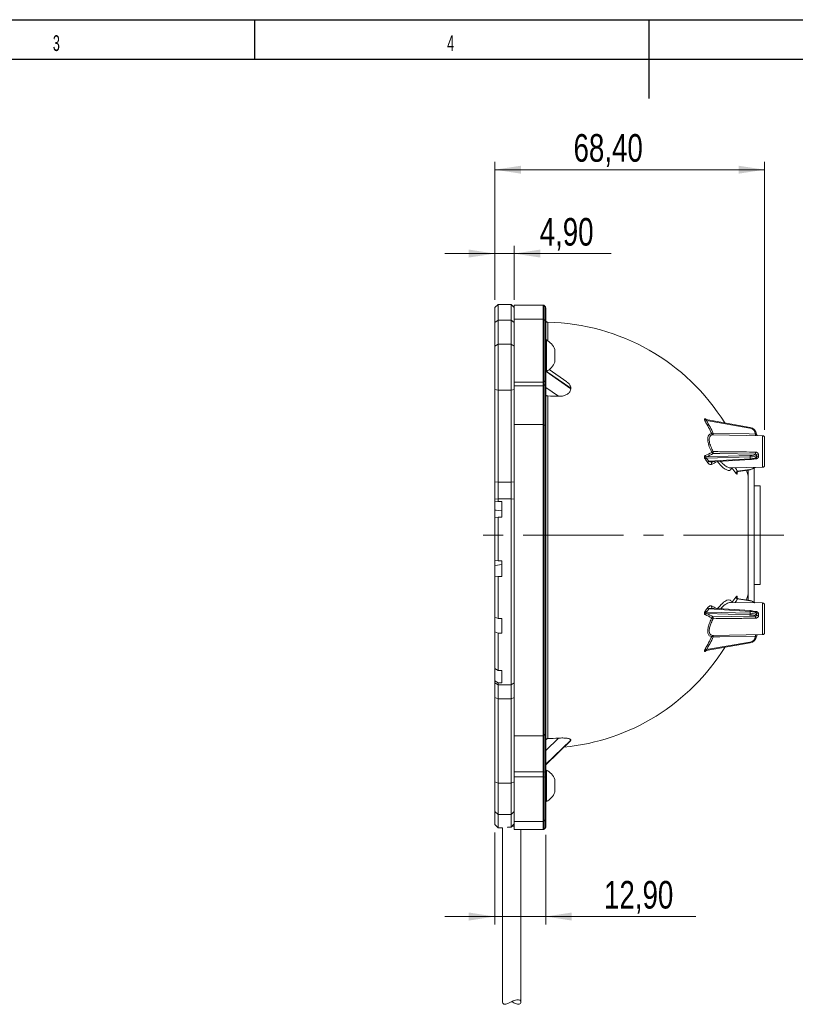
# Model space of a CAD drawing. Header units: millimetres. Extents: x 15 to 415, y 5 to 292.
# Tile 15 of 25: x 130 to 229, y 167 to 292. Entities that reach past the tile are written whole.
import ezdxf

# ---------------------------------------------------------------- set-up
doc = ezdxf.new("R2010")
doc.units = ezdxf.units.MM
doc.linetypes.add('CENTERX2', pattern=[20.32, 12.7, -2.54, 2.54, -2.54])
doc.layers.add('SLD-0', color=179, linetype='Continuous')
doc.styles.add('SLDTEXTSTYLE1', font='TXT', dxfattribs={"width": 0.75})
doc.styles.add('SLDTEXTSTYLE2', font='TXT', dxfattribs={"width": 0.589474})
doc.dimstyles.new('SLDDIMSTYLE4', dxfattribs={"dimtxt": 3.5, "dimasz": 3.302, "dimexe": 0, "dimexo": 0.0625, "dimgap": 0.875, "dimtad": 1, "dimlfac": 2, "dimrnd": 1e-09, "dimzin": 12, "dimdsep": 46, "dimtxsty": 'SLDTEXTSTYLE1', "dimsah": 1, "dimcen": 0.09, "dimadec": 0, "dimazin": 3, "dimtfac": 1, "dimtofl": 0, "dimtmove": 0, "dimatfit": 3, "dimfxl": 1, "dimfrac": 2, "dimtolj": 1, "dimtzin": 12, "dimarcsym": 0})
doc.dimstyles.new('SLDDIMSTYLE5', dxfattribs={"dimtxt": 3.5, "dimasz": 3.302, "dimexe": 0, "dimexo": 0.0625, "dimgap": 0.875, "dimtad": 1, "dimlfac": 2, "dimrnd": 1e-09, "dimzin": 12, "dimdsep": 46, "dimtxsty": 'SLDTEXTSTYLE1', "dimsah": 1, "dimcen": 0.09, "dimadec": 0, "dimazin": 3, "dimtfac": 1, "dimtmove": 0, "dimatfit": 0, "dimfxl": 1, "dimfrac": 2, "dimtolj": 1, "dimtzin": 12, "dimarcsym": 0})

# ---------------------------------------------------------------- blocks, each defined once
blk = doc.blocks.new('_D_3')
at = {"color": 7, "linetype": 'Continuous', "lineweight": 0}
for p, q in [((190.5, 256.71), (190.5, 274.2)), ((224.7, 240.23), (224.7, 274.2)), ((224.7, 273.2), (190.5, 273.2))]:
    blk.add_line(p, q, dxfattribs=at)
for points in [[(190.5, 273.2), (193.81, 272.69), (193.81, 273.7)], [(224.7, 273.2), (221.4, 273.7), (221.4, 272.69)]]:
    blk.add_solid(points, dxfattribs=at)
at = {"color": 7, "linetype": 'Continuous', "lineweight": 0, "insert": (200.48, 277.71), "char_height": 3.5, "attachment_point": 1, "style": 'SLDTEXTSTYLE1'}
blk.add_mtext('68,40', dxfattribs=at)
blk = doc.blocks.new('_D_4')
at = {"color": 7, "linetype": 'Continuous', "lineweight": 0}
for p, q in [((190.5, 256.71), (190.5, 263.56)), ((192.95, 256.71), (192.95, 263.56)), ((190.5, 262.56), (184.15, 262.56)), ((190.5, 262.56), (192.95, 262.56)), ((192.95, 262.56), (205.24, 262.56))]:
    blk.add_line(p, q, dxfattribs=at)
for points in [[(190.5, 262.56), (187.2, 263.07), (187.2, 262.06)], [(192.95, 262.56), (196.26, 262.06), (196.26, 263.07)]]:
    blk.add_solid(points, dxfattribs=at)
at = {"color": 7, "linetype": 'Continuous', "lineweight": 0, "insert": (196.19, 267.07), "char_height": 3.5, "attachment_point": 1, "style": 'SLDTEXTSTYLE1'}
blk.add_mtext('4,90', dxfattribs=at)
blk = doc.blocks.new('_D_5')
at = {"color": 7, "linetype": 'Continuous', "lineweight": 0}
for p, q in [((190.5, 189.16), (190.5, 177.51)), ((196.95, 188.86), (196.95, 177.51)), ((190.5, 178.51), (184.15, 178.51)), ((196.95, 178.51), (190.5, 178.51)), ((196.95, 178.51), (215.99, 178.51))]:
    blk.add_line(p, q, dxfattribs=at)
for points in [[(190.5, 178.51), (187.2, 179.02), (187.2, 178)], [(196.95, 178.51), (200.26, 178), (200.26, 179.02)]]:
    blk.add_solid(points, dxfattribs=at)
at = {"color": 7, "linetype": 'Continuous', "lineweight": 0, "insert": (204.35, 183.02), "char_height": 3.5, "attachment_point": 1, "style": 'SLDTEXTSTYLE1'}
blk.add_mtext('12,90', dxfattribs=at)

msp = doc.modelspace()

# ---------------------------------------------------------------- linework, layer by layer
at = {"color": 7, "linetype": 'Continuous', "lineweight": 15}
for p, q in [((190.90405, 256.107365), (190.50405, 255.707367)), ((192.55405, 256.107365), (190.90405, 256.107365)), ((190.90405, 256.107365), (190.90405, 254.116483)), ((192.95405, 255.707367), (192.55405, 256.107365)), ((192.55405, 254.116483), (192.55405, 256.107365)), ((196.641918, 256.014717), (192.95405, 256.014717)), ((192.95405, 256.014717), (192.95405, 255.707366)), ((196.910117, 255.808654), (196.747984, 255.970786)), ((190.50405, 253.822663), (190.50405, 255.707367)), ((192.95405, 255.707367), (192.95405, 254.168622)), ((196.95405, 255.702587), (196.95405, 253.952647)), ((190.90405, 254.116483), (190.50405, 253.822663)), ((190.50405, 250.811726), (190.50405, 253.822663)), ((190.90405, 254.116483), (190.90405, 251.07273)), ((192.55405, 254.116483), (190.90405, 254.116483)), ((192.55405, 251.07273), (192.55405, 254.116483)), ((192.55405, 254.116483), (192.95405, 253.822663)), ((196.641918, 254.26478), (192.95405, 254.26478)), ((192.95405, 254.168622), (192.95405, 250.376919)), ((196.910117, 254.058715), (196.747984, 254.220847)), ((196.95405, 253.952649), (196.95405, 246.49438)), ((190.50405, 250.811726), (190.90405, 251.07273)), ((190.90405, 251.07273), (190.90405, 245.264906)), ((190.90405, 251.07273), (192.55405, 251.07273)), ((192.55405, 245.264906), (192.55405, 251.07273)), ((192.55405, 251.07273), (192.95405, 250.811726)), ((197.032575, 251.614779), (196.95405, 251.614779)), ((197.032575, 251.614779), (197.032575, 250.645059)), ((190.50405, 245.313654), (190.50405, 250.811726)), ((192.95405, 250.376917), (192.95405, 245.313654)), ((197.032575, 250.645059), (197.032575, 247.614781)), ((198.10405, 250.414993), (198.10405, 250.027001)), ((198.10405, 250.027001), (198.10405, 248.814567)), ((196.95405, 247.614781), (197.032575, 247.614781)), ((199.649541, 246.280966), (197.394216, 247.847646)), ((196.641918, 246.269851), (192.95405, 246.269851)), ((196.641918, 245.80306), (196.641918, 246.269851)), ((196.747984, 246.301455), (196.910117, 246.418083)), ((196.747984, 246.301455), (196.747984, 245.834664)), ((196.747984, 245.834664), (196.910117, 245.951292)), ((196.910117, 245.951292), (196.910117, 246.418083)), ((196.910117, 240.783093), (196.910117, 245.951292)), ((196.95405, 246.49438), (196.95405, 246.02759)), ((196.95405, 246.02759), (196.95405, 240.732089)), ((190.50405, 245.313654), (190.90405, 245.264906)), ((190.50405, 233.629648), (190.50405, 245.313654)), ((190.90405, 245.264906), (190.90405, 233.5809)), ((192.55405, 245.264906), (190.90405, 245.264906)), ((192.55405, 245.264906), (192.95405, 245.313654)), ((192.55405, 233.5809), (192.55405, 245.264906)), ((192.95405, 245.80306), (196.641918, 245.80306)), ((192.95405, 245.313654), (192.95405, 234.455717)), ((196.641918, 240.882185), (196.641918, 245.80306)), ((196.747984, 245.834664), (196.747984, 240.861058)), ((198.567363, 244.467734), (196.95405, 245.588434)), ((197.199463, 244.509356), (197.199463, 201.074495)), ((222.877484, 240.529488), (217.280567, 241.508033)), ((222.85427, 240.420545), (217.349053, 241.383057)), ((196.641918, 240.882185), (192.95405, 240.882185)), ((196.641918, 201.433331), (196.641918, 240.882185)), ((196.747984, 240.861058), (196.747984, 201.47166)), ((196.747984, 240.861058), (196.910117, 240.783093)), ((196.910117, 201.613109), (196.910117, 240.783093)), ((196.95405, 240.732089), (196.95405, 201.705645)), ((224.458415, 239.475609), (218.190482, 239.585015)), ((224.70405, 239.225647), (224.70405, 235.716996)), ((222.877698, 236.772153), (217.344102, 236.612917)), ((217.349053, 236.796833), (222.85427, 236.955254)), ((217.63375, 236.222537), (222.877698, 236.55027)), ((218.062742, 236.131958), (218.058761, 236.129848)), ((218.05919, 236.128582), (218.088862, 236.139557)), ((218.090611, 236.140659), (222.861007, 236.438794)), ((222.877698, 236.55027), (222.877698, 236.772153)), ((223.69184, 236.751197), (223.69976, 236.792986)), ((220.386166, 235.395951), (224.458415, 235.467032)), ((221.284624, 234.96017), (222.85427, 235.175251)), ((221.381784, 234.92849), (222.872015, 235.132688)), ((222.641476, 234.364719), (222.413242, 235.113203)), ((222.641476, 218.628339), (222.641476, 235.101099)), ((223.391473, 218.364378), (223.391473, 235.36506)), ((190.50405, 233.629648), (190.90405, 233.5809)), ((190.50405, 231.405887), (190.50405, 233.629648)), ((190.90405, 233.5809), (192.55405, 233.5809)), ((190.90405, 233.5809), (190.90405, 231.469735)), ((192.55405, 233.5809), (192.95405, 233.629648)), ((192.55405, 231.469735), (192.55405, 233.5809)), ((192.95405, 234.455717), (192.95405, 205.475779)), ((224.141475, 233.114719), (223.391473, 233.114719)), ((224.141475, 220.614718), (224.141475, 233.114719)), ((190.50405, 231.405887), (190.90405, 231.469735)), ((190.50405, 231.076932), (190.50405, 231.405887)), ((190.50405, 231.076932), (190.50405, 230.051513)), ((190.90405, 231.469735), (190.90405, 231.122242)), ((192.55405, 231.469735), (190.90405, 231.469735)), ((191.40405, 231.122242), (190.90405, 231.122242)), ((191.40405, 231.122242), (191.40405, 229.135097)), ((192.55405, 207.867287), (192.55405, 231.469735)), ((192.55405, 231.469735), (192.95405, 231.405887)), ((190.50405, 230.032519), (190.50405, 230.051513)), ((190.50405, 230.032519), (190.50405, 229.089788)), ((190.50405, 223.651156), (190.50405, 229.089789)), ((190.90405, 229.135097), (190.90405, 223.591996)), ((190.90405, 229.135097), (191.40405, 229.135097)), ((190.50405, 223.012013), (190.50405, 223.677926)), ((190.90405, 223.591996), (190.50405, 223.651156)), ((191.40405, 223.591996), (190.90405, 223.591996)), ((191.40405, 223.591996), (191.40405, 221.613963)), ((190.50405, 223.012013), (190.50405, 221.673123)), ((190.50405, 216.444378), (190.50405, 221.673123)), ((190.50405, 221.673123), (190.90405, 221.613963)), ((190.90405, 221.613963), (190.90405, 216.284781)), ((190.90405, 221.613963), (191.40405, 221.613963)), ((223.391473, 220.614718), (224.141475, 220.614718)), ((222.85427, 218.554187), (221.284624, 218.769267)), ((222.872015, 218.596748), (221.381854, 218.800937)), ((222.426538, 218.65779), (222.641476, 219.364718)), ((222.877698, 217.179168), (217.63375, 217.5069)), ((218.087031, 217.590511), (218.060797, 217.599122)), ((222.861007, 217.290643), (218.087917, 217.588947)), ((224.458415, 218.262405), (220.382171, 218.333556)), ((224.70405, 218.012443), (224.70405, 214.503791)), ((190.90405, 216.284781), (190.50405, 216.444378)), ((190.50405, 216.444378), (190.50405, 214.610258)), ((191.40405, 216.284781), (190.90405, 216.284781)), ((191.40405, 216.284781), (191.40405, 214.450661)), ((217.344102, 217.116521), (222.877698, 216.957285)), ((222.85427, 216.774184), (217.349053, 216.932605)), ((222.877698, 216.957285), (222.877698, 217.179168)), ((223.69976, 216.936452), (223.692786, 216.979043)), ((190.50405, 209.94773), (190.50405, 214.610258)), ((190.50405, 214.610258), (190.90405, 214.450661)), ((190.90405, 214.450661), (190.90405, 209.698572)), ((190.90405, 214.450661), (191.40405, 214.450661)), ((218.191397, 214.144438), (224.458415, 214.253829)), ((217.281338, 212.22154), (222.877484, 213.19995)), ((217.349053, 212.34638), (222.85427, 213.308893)), ((190.90405, 209.698572), (190.50405, 209.94773)), ((190.50405, 209.947729), (190.50405, 208.382513)), ((191.40405, 209.698572), (190.90405, 209.698572)), ((191.40405, 209.698572), (191.40405, 208.133356)), ((190.50405, 208.382513), (190.90405, 208.133356)), ((190.50405, 208.130683), (190.50405, 208.382513)), ((190.50405, 208.130683), (190.90405, 207.867287)), ((190.50405, 206.267298), (190.50405, 208.130683)), ((190.90405, 208.133356), (190.90405, 207.867287)), ((190.90405, 208.133356), (191.40405, 208.133356)), ((190.90405, 207.867287), (192.55405, 207.867287)), ((190.90405, 207.867287), (190.90405, 206.098251)), ((192.55405, 207.867287), (192.95405, 208.130683)), ((192.55405, 206.098251), (192.55405, 207.867287)), ((190.50405, 206.267298), (190.90405, 206.098251)), ((190.50405, 195.598469), (190.50405, 206.267298)), ((190.90405, 206.098251), (190.90405, 195.429421)), ((192.55405, 206.098251), (190.90405, 206.098251)), ((192.55405, 206.098251), (192.95405, 206.267298)), ((192.55405, 195.429421), (192.55405, 206.098251)), ((192.95405, 205.513003), (192.95405, 195.598469)), ((192.95405, 201.433331), (196.641918, 201.433331)), ((196.641918, 196.86448), (196.641918, 201.433331)), ((196.747984, 201.47166), (196.910117, 201.613109)), ((196.747984, 201.47166), (196.747984, 196.853852)), ((196.910117, 196.814628), (196.910117, 201.613109)), ((196.95405, 201.705645), (196.95405, 196.788969)), ((198.567363, 201.132634), (196.95405, 199.567244)), ((200.129398, 200.890555), (196.95405, 197.809528)), ((200.129398, 200.866362), (196.95405, 197.785336)), ((196.967846, 197.75565), (200.07657, 200.772033)), ((200.129398, 200.866362), (200.070689, 200.777962)), ((196.641918, 196.86448), (192.95405, 196.86448)), ((196.641918, 196.21247), (192.95405, 196.21247)), ((196.641918, 196.21247), (196.641918, 196.86448)), ((196.641918, 190.575659), (196.641918, 196.21247)), ((196.747984, 196.853852), (196.910117, 196.814628)), ((196.747984, 196.853852), (196.747984, 196.201842)), ((196.747984, 196.201842), (196.747984, 190.618287)), ((196.747984, 196.201842), (196.910117, 196.162619)), ((196.910117, 196.162619), (196.910117, 196.814628)), ((196.910117, 190.775604), (196.910117, 196.162619)), ((197.032575, 197.087534), (196.95405, 197.087534)), ((196.95405, 196.788969), (196.95405, 196.136959)), ((196.95405, 196.136959), (196.95405, 190.878519)), ((197.032575, 197.087534), (197.032575, 193.087843)), ((190.50405, 195.598469), (190.90405, 195.429421)), ((190.50405, 191.819119), (190.50405, 195.598469)), ((190.90405, 195.429421), (192.55405, 195.429421)), ((190.90405, 195.429421), (190.90405, 191.437151)), ((192.95405, 195.598469), (192.55405, 195.429421)), ((192.55405, 191.437151), (192.55405, 195.429421)), ((192.95405, 195.598469), (192.95405, 191.995888)), ((198.10405, 195.887746), (198.10405, 194.287444)), ((196.95405, 193.087534), (197.032575, 193.087534)), ((190.50405, 191.819119), (190.90405, 191.437151)), ((190.50405, 190.164719), (190.50405, 191.819119)), ((192.55405, 191.437151), (190.90405, 191.437151)), ((190.90405, 191.437151), (190.90405, 189.764718)), ((192.95405, 191.819119), (192.55405, 191.437151)), ((192.55405, 189.849046), (192.55405, 191.437151)), ((192.95405, 191.995888), (192.95405, 190.575659)), ((190.50405, 190.164719), (190.90405, 189.764718)), ((190.90405, 189.764718), (191.45405, 189.764718)), ((191.45405, 189.764795), (191.45405, 167.690995)), ((192.10405, 189.849046), (192.55405, 189.849046)), ((192.10405, 189.849046), (192.10405, 189.781816)), ((192.95405, 189.952238), (192.657006, 189.952238)), ((196.641918, 190.575659), (192.95405, 190.575659)), ((192.95405, 190.575659), (192.95405, 189.548369)), ((196.641918, 189.548369), (196.641918, 190.575659)), ((196.747984, 190.618287), (196.910117, 190.775604)), ((196.747984, 190.618287), (196.747984, 189.5924)), ((196.910117, 189.754899), (196.747984, 189.5924)), ((196.910117, 189.754899), (196.910117, 190.775604)), ((196.95405, 190.878519), (196.95405, 189.861206)), ((196.641918, 189.548369), (192.95405, 189.548369)), ((193.80405, 167.68951), (193.80405, 189.548369))]:
    msp.add_line(p, q, dxfattribs=at)
at = {"color": 8, "linetype": 'Continuous', "lineweight": 15}
for p, q in [((196.641918, 254.26478), (196.641918, 256.014717)), ((196.747984, 255.970786), (196.747984, 254.220849)), ((196.910117, 254.058715), (196.910117, 255.808654)), ((196.641918, 246.269851), (196.641918, 254.26478)), ((196.747984, 254.220847), (196.747984, 246.301455)), ((196.910117, 246.418083), (196.910117, 254.058715)), ((197.199463, 253.860174), (197.199463, 251.519426)), ((200.129398, 245.432951), (196.988529, 247.61478)), ((200.129398, 245.504885), (197.066417, 247.632609)), ((224.458415, 235.467032), (224.458415, 239.475609)), ((223.553904, 236.529459), (223.375321, 236.526046)), ((190.671616, 230.032519), (190.50405, 230.032519)), ((224.458415, 214.253829), (224.458415, 218.262405)), ((223.365542, 217.203578), (223.553904, 217.199978))]:
    msp.add_line(p, q, dxfattribs=at)
at = {"color": 7, "linetype": 'CENTERX2', "lineweight": 0}
msp.add_line((227.128685, 226.864719), (187.679695, 226.864719), dxfattribs=at)
at = {"color": 8, "linetype": 'Continuous', "lineweight": 15, "flags": 128}
for points in [[(217.280481, 241.507562), (217.274348, 241.509073), (217.243226, 241.510962), (217.237061, 241.510018), (217.227724, 241.505586), (217.224593, 241.49894), (217.224632, 241.496395), (217.229178, 241.484476), (217.237037, 241.47354), (217.277568, 241.435201), (217.349053, 241.383057), (217.349053, 241.383057)], [(222.877698, 236.55027), (222.877694, 236.522815), (222.876692, 236.497875), (222.874733, 236.476405), (222.87189, 236.459227), (222.868271, 236.446996), (222.864017, 236.440184), (222.861007, 236.438794)], [(221.242072, 234.730981), (221.224364, 234.76929), (221.219303, 234.807182)], [(221.2193, 218.922455), (221.224364, 218.960147), (221.242072, 218.998456)], [(222.877698, 217.179168), (222.877694, 217.206622), (222.876692, 217.231562), (222.874733, 217.253032), (222.87189, 217.270211), (222.868271, 217.282441), (222.864017, 217.289253), (222.861007, 217.290643)]]:
    msp.add_lwpolyline(points, dxfattribs=at)
at = {"color": 7, "linetype": 'Continuous', "lineweight": 15, "flags": 128}
for points in [[(218.19813, 239.770093), (222.772405, 239.689001), (223.553904, 239.674976)], [(222.877698, 240.524416), (222.877694, 240.529159), (222.877484, 240.529488)], [(223.553904, 237.142385), (219.014257, 237.202778), (218.19813, 237.213683)], [(190.90405, 231.122242), (190.555963, 231.082812), (190.50405, 231.076932)], [(190.50405, 230.051513), (190.562466, 230.044892), (191.40405, 229.949488)], [(190.50405, 229.089789), (190.557881, 229.095886), (190.90405, 229.135097)], [(191.40405, 223.145227), (190.562466, 223.020659), (190.50405, 223.012013)], [(218.19813, 216.515756), (222.772405, 216.576688), (223.553904, 216.587053)], [(223.553904, 214.054461), (219.014257, 213.973691), (218.19813, 213.959344)], [(222.877698, 213.205021), (222.877694, 213.200279), (222.877484, 213.19995)], [(196.910117, 196.814628), (196.920002, 196.81199), (196.928771, 196.80913), (196.936338, 196.806075), (196.942632, 196.802856), (196.947592, 196.799503), (196.951168, 196.796048), (196.953328, 196.792526), (196.95405, 196.788969)], [(196.910117, 196.162619), (196.920002, 196.15998), (196.928771, 196.15712), (196.936338, 196.154065), (196.942632, 196.150846), (196.947592, 196.147493), (196.951168, 196.144038), (196.953328, 196.140516), (196.95405, 196.136959)], [(192.95405, 190.249968), (192.863056, 190.158762), (192.55405, 189.849046)]]:
    msp.add_lwpolyline(points, dxfattribs=at)
at = {"color": 7, "linetype": 'Continuous', "lineweight": 15}
for centre, radius, start, end in [((196.641918, 255.864719), 0.15, 45, 90), ((196.80405, 255.702587), 0.15, 0, 45), ((196.641918, 254.11478), 0.15, 45, 90), ((196.80405, 253.952648), 0.15, 0, 45), ((197.20405, 254.110131), 0.25, 180, 268.94864229), ((196.70405, 226.864719), 27, 31.78882357, 88.94864229), ((196.00054, 249.61478), 2.250577, 20.82770465, 62.70546), ((196.00054, 249.61478), 2.250577, 297.29454, 339.17229535), ((196.645043, 246.453151), 0.183327, 269.02330043, 304.16080271), ((196.85828, 246.498729), 0.095869, 302.73132564, 357.40035855), ((196.85828, 246.031938), 0.095869, 302.73132564, 357.40035855), ((196.645043, 245.98636), 0.183327, 269.02330043, 304.16080271), ((212.196348, 245.468918), 12.067003, 179.82922385, 180.17077615), ((196.705162, 205.765756), 38.746753, 87.24525635, 89.26904458), ((217.073355, 241.83913), 0.532928, 279.79003238, 301.15312567), ((197.918463, 230.162453), 22.242883, 25.43590846, 30.08947836), ((197.926194, 230.128742), 22.447874, 25.43580285, 30.08957242), ((196.646906, 240.630417), 0.251817, 66.33443437, 91.13481245), ((196.890454, 240.721732), 0.064434, 9.2496743, 72.23237196), ((217.960193, 240.245587), 0.531704, 274.8622363, 296.58332418), ((218.206579, 239.804775), 0.220105, 203.84424642, 267.80000658), ((224.45405, 239.225646), 0.25, 0, 89), ((212.48084, 247.547292), 11.590581, 293.83138759, 298.46554691), ((212.622999, 247.496454), 11.6969, 293.83118538, 298.46574056), ((222.710181, 228.417666), 10.102736, 116.52682466, 117.75602426), ((218.24035, 237.471169), 0.260925, 205.71198622, 260.68806011), ((224.135711, 237.335261), 5.938826, 178.82696995, 181.17303005), ((229.527448, 237.267925), 5.974864, 178.79604933, 181.20395067), ((217.400074, 237.050284), 0.258535, 204.04522126, 258.61819858), ((217.663693, 236.159895), 0.554407, 125.20166393, 147.1846441), ((201.079493, 224.201274), 20.250514, 35.89278307, 37.25554034), ((201.082676, 224.244819), 20.430462, 35.89259097, 37.25585352), ((217.939729, 235.767528), 0.548322, 123.91951611, 146.07515018), ((222.416353, 236.806172), 0.462598, 355.78273977, 18.80036314), ((223.892472, 236.653958), 0.388514, 82.33062329, 119.73722273), ((223.89797, 236.560947), 0.305171, 81.26366204, 130.50423179), ((206.624463, 224.869722), 17.473701, 34.27683582, 37.10043146), ((221.373105, 234.658915), 0.313979, 106.36785129, 170.49367095), ((208.028216, 234.829207), 13.214221, 359.57409723, 0.42590277), ((222.811929, 235.162866), 0.067238, 333.33233986, 12.00097715), ((224.45405, 235.716995), 0.25, 271, 0), ((206.624039, 228.860036), 17.474231, 322.89956965, 325.72307655), ((221.373108, 219.070525), 0.313984, 189.50677997, 253.63166672), ((208.028409, 218.900231), 13.214029, 359.57409315, 0.42590685), ((222.811939, 218.566573), 0.067229, 347.99725402, 26.6699476), ((201.082172, 229.526195), 20.24719, 322.74430749, 324.10728719), ((217.663663, 217.569514), 0.554366, 212.81452034, 234.79915448), ((201.084584, 229.483219), 20.428096, 322.74403143, 324.10745071), ((217.939725, 217.961906), 0.548316, 213.92474305, 236.08059436), ((224.45405, 218.012443), 0.25, 0, 89), ((217.400073, 216.679155), 0.258534, 101.38175254, 155.95503641), ((212.480638, 206.181708), 11.591063, 61.53460833, 66.16857259), ((212.622394, 206.231736), 11.698286, 61.53456665, 66.16857102), ((218.240354, 216.258264), 0.260931, 99.31263512, 154.28735142), ((222.706465, 225.304494), 10.094564, 242.24340232, 243.47359781), ((224.135748, 216.394177), 5.938862, 178.82697525, 181.17302475), ((222.416354, 216.923266), 0.462596, 341.19960794, 4.21723944), ((229.527384, 216.461513), 5.9748, 178.79604236, 181.20395764), ((223.897968, 217.168483), 0.305163, 229.49488746, 278.73681639), ((223.892467, 217.075455), 0.388489, 240.26157282, 277.67063046), ((197.918232, 223.567101), 22.243141, 329.91055962, 334.56407735), ((197.925939, 223.600823), 22.448158, 329.91047076, 334.56418356), ((218.206577, 213.924665), 0.220102, 92.19938715, 156.15608997), ((217.960195, 213.483861), 0.531693, 63.41631907, 85.13786927), ((224.45405, 214.503791), 0.25, 271, 0), ((196.70405, 226.864719), 27, 275.44725839, 328.19708094), ((217.073363, 211.890334), 0.532899, 58.84611279, 80.21036966), ((196.643466, 201.594966), 0.161643, 269.45142762, 310.28584408), ((196.830895, 201.707419), 0.123168, 310.03071205, 359.17468984), ((196.704165, 228.848848), 27.778769, 271.02164295, 273.84587084), ((201.494237, 200.878459), 1.364892, 179.49221773, 180.50778227), ((196.648022, 196.390845), 0.473675, 77.81688831, 90.7382605), ((196.648024, 195.738848), 0.473662, 77.81687986, 90.73861496), ((196.00054, 195.087534), 2.250577, 20.82770465, 62.70546), ((196.00054, 195.087534), 2.250577, 297.29454, 339.17229535), ((196.642298, 190.727981), 0.152323, 269.85705777, 313.93396729), ((196.81063, 190.878909), 0.143421, 313.92120899, 359.84424241)]:
    msp.add_arc(centre, radius, start, end, dxfattribs=at)
at = {"color": 8, "linetype": 'Continuous', "lineweight": 15}
for centre, radius, start, end in [((205.956008, 220.572649), 23.837908, 61.33351811, 61.86236023), ((217.346615, 241.647841), 0.158525, 200.11323064, 241.35935794), ((221.410246, 239.675906), 3.213497, 178.32042271, 181.62310745), ((223.830107, 240.269554), 0.98745, 164.73771372, 171.20438586), ((227.347128, 239.573183), 3.79459, 178.46280403, 181.23488739), ((218.184751, 235.935292), 0.231788, 122.92619798, 207.95840261), ((212.696327, 246.149647), 11.596646, 297.1049735, 300.64919509), ((236.218578, 236.734821), 12.666339, 180.59594183, 180.92898747), ((206.805605, 225.09363), 17.521148, 34.27196427, 36.05599611), ((222.918099, 235.176882), 0.06385, 181.4640074, 223.8009312), ((206.827649, 228.62031), 17.494205, 323.94254433, 325.72932009), ((222.9181, 218.552554), 0.063851, 136.19928539, 178.53416475), ((218.184388, 217.794184), 0.231449, 152.00783504, 237.72791789), ((212.768173, 207.710056), 11.447954, 59.32779661, 62.91806688), ((235.419023, 217.005652), 11.866711, 179.06169417, 179.41305213), ((221.41031, 214.053532), 3.21356, 178.37691922, 181.67955043), ((227.347123, 214.156254), 3.794585, 178.76510536, 181.53720215), ((205.904975, 233.25139), 23.945396, 298.13857003, 298.66503694), ((217.345694, 212.082381), 0.157391, 118.35469196, 160.03962287), ((223.829967, 213.459857), 0.987307, 188.79531414, 195.26285022)]:
    msp.add_arc(centre, radius, start, end, dxfattribs=at)
at = {"color": 7, "linetype": 'Continuous', "lineweight": 15}
for centre, major_axis, ratio, start_param, end_param in [((222.706668, 239.612649), (0.848218, -0.056964), 0.9656328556, 0.1454220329, 1.4610221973), ((222.70405, 239.573832), (0.99848, -0.057064), 0.9657138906, 0.1478113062, 1.4513983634), ((222.706668, 237.174396), (0.849991, -0.01536), 0.258740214, 4.8915974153, 6.2071975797), ((222.70405, 237.029529), (0.999992, -0.01536), 0.2587620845, 4.8908964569, 6.194483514), ((222.70405, 236.802668), (0.999992, 0.01536), 0.2587620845, 4.8829473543, 6.1865344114), ((222.70405, 235.871388), (0.99989, 0.020975), 0.7069511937, 4.8720927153, 5.6156639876), ((222.70405, 217.85805), (0.99989, -0.020975), 0.7069511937, 0.6675213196, 1.4110925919), ((222.706668, 216.555042), (0.849991, 0.01536), 0.258740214, 0.0759877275, 1.3915878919), ((222.70405, 216.92677), (0.999992, -0.01536), 0.2587620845, 0.0966508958, 1.4002379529), ((222.70405, 216.699909), (0.999992, 0.01536), 0.2587620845, 0.0887017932, 1.3922888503), ((222.706668, 214.116789), (0.848218, 0.056964), 0.9656328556, 4.8221631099, 6.1377632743), ((222.70405, 214.155606), (0.99848, 0.057064), 0.9657138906, 4.8317869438, 6.1353740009)]:
    msp.add_ellipse(centre, major_axis=major_axis, ratio=ratio, start_param=start_param, end_param=end_param, dxfattribs=at)
at = {"color": 8, "linetype": 'Continuous', "lineweight": 15}
for centre, major_axis, start_param, end_param in [((222.706668, 235.765338), (0.849871, 0.020973), 4.8694792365, 5.6939889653), ((222.706668, 217.964099), (0.849871, -0.020973), 0.5891963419, 1.4137060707)]:
    msp.add_ellipse(centre, major_axis=major_axis, ratio=0.7068914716, start_param=start_param, end_param=end_param, dxfattribs=at)
at = {"color": 7, "linetype": 'Continuous', "lineweight": 15}
for points, knots in [([(199.647282, 246.277778), (199.686323, 246.251113), (199.78594, 246.183076), (199.912181, 246.054095), (200.023027, 245.900127), (200.109633, 245.71648), (200.122068, 245.583355), (200.129398, 245.504885)], [0, 0, 0, 0, 0.1317822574, 0.3362527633, 0.533394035, 0.7249589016, 1, 1, 1, 1]), ([(196.95405, 244.683259), (196.95682, 244.663683), (196.962359, 244.624529), (197.005563, 244.572358), (197.069135, 244.533014), (197.137963, 244.512719), (197.182707, 244.510272), (197.199463, 244.509356)], [0, 0, 0, 0, 0.2176416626, 0.4352881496, 0.6527847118, 0.8699697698, 1, 1, 1, 1]), ([(200.129398, 245.432951), (200.115424, 245.325025), (200.094519, 245.163582), (199.969815, 244.97272), (199.80839, 244.799996), (199.582507, 244.655694), (199.310555, 244.551803), (199.076418, 244.495449), (198.826896, 244.463605), (198.654565, 244.466346), (198.567363, 244.467734)], [0, 0, 0, 0, 0.1902542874, 0.28459624, 0.3789189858, 0.5691588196, 0.6751095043, 0.7810403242, 0.8892029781, 1, 1, 1, 1]), ([(217.163973, 241.313963), (217.142749, 241.352818), (217.103846, 241.424039), (217.072488, 241.514014), (217.065663, 241.579063), (217.084143, 241.616143), (217.129305, 241.62432), (217.173224, 241.604436), (217.197757, 241.593328)], [0, 0, 0, 0, 0.2010253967, 0.3684823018, 0.5011547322, 0.6545981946, 0.8070549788, 1, 1, 1, 1]), ([(217.281155, 241.50847), (217.278696, 241.508715), (217.268008, 241.50978), (217.262844, 241.512651), (217.264127, 241.512011), (217.264395, 241.511877)], [0, 0, 0, 0, 0.1911903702, 0.8309353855, 1, 1, 1, 1]), ([(218.005261, 237.357967), (217.895114, 237.596259), (217.674193, 238.074201), (217.502945, 238.75365), (217.497763, 239.267724), (217.630677, 239.587555), (217.819666, 239.708433), (217.961433, 239.714058), (218.005261, 239.715797)], [0, 0, 0, 0, 0.2021309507, 0.4054141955, 0.5840613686, 0.7486143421, 0.9222833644, 1, 1, 1, 1]), ([(218.19813, 239.584832), (218.153933, 239.583357), (218.01172, 239.57861), (217.821, 239.470905), (217.685986, 239.182215), (217.691171, 238.71542), (217.865954, 238.098821), (218.087157, 237.671313), (218.19813, 237.45684)], [0, 0, 0, 0, 0.07866809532, 0.25313272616, 0.41679144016, 0.59367364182, 0.79615329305, 1, 1, 1, 1]), ([(223.553904, 239.674976), (223.568146, 239.673121), (223.598815, 239.669125), (223.637382, 239.668781), (223.669691, 239.668433), (223.694496, 239.667032), (223.697952, 239.662019), (223.69976, 239.659398)], [0, 0, 0, 0, 0.1831909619, 0.3944665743, 0.5433822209, 0.7612103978, 1, 1, 1, 1]), ([(223.809775, 239.48693), (223.80226, 239.491114), (223.77724, 239.505045), (223.731557, 239.555721), (223.701264, 239.615905), (223.702876, 239.652456), (223.703206, 239.659943)], [0, 0, 0, 0, 0.1556174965, 0.518091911, 0.9012956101, 1, 1, 1, 1]), ([(218.19813, 237.45684), (218.309447, 237.45551), (219.087281, 237.446223), (220.87254, 237.424988), (222.546479, 237.405309), (223.553904, 237.393465)], [0, 0, 0, 0, 0.0623531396, 0.435697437, 1, 1, 1, 1]), ([(223.553904, 237.393465), (223.595688, 237.38954), (223.680432, 237.381582), (223.786291, 237.328243), (223.871672, 237.251452), (223.932215, 237.155271), (223.940369, 237.076954), (223.944321, 237.038996)], [0, 0, 0, 0, 0.2138359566, 0.433682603, 0.5924532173, 0.8024711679, 1, 1, 1, 1]), ([(217.197757, 236.460347), (217.169922, 236.500668), (217.125303, 236.565303), (217.083638, 236.669756), (217.066332, 236.755468), (217.071082, 236.834916), (217.101278, 236.906335), (217.141032, 236.930815), (217.163973, 236.944942)], [0, 0, 0, 0, 0.2191420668, 0.3512845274, 0.4869436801, 0.6223559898, 0.782073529, 1, 1, 1, 1]), ([(217.349053, 236.796833), (217.322705, 236.791497), (217.280782, 236.783005), (217.240518, 236.758897), (217.226737, 236.737746), (217.223572, 236.722666), (217.226556, 236.705993), (217.239187, 236.682731), (217.269819, 236.654137), (217.307768, 236.630612), (217.334492, 236.617597), (217.344102, 236.612917)], [0, 0, 0, 0, 0.2665389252, 0.4241103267, 0.478380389, 0.5288188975, 0.5739973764, 0.6285847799, 0.7475276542, 0.9092145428, 1, 1, 1, 1]), ([(217.980016, 235.826623), (217.959029, 235.819141), (217.89607, 235.796696), (217.767485, 235.82766), (217.614833, 235.918987), (217.524746, 236.026026), (217.484748, 236.073549)], [0, 0, 0, 0, 0.1527011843, 0.4580768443, 0.7593945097, 1, 1, 1, 1]), ([(220.561126, 235.410103), (220.511011, 235.302222), (220.410975, 235.086878), (220.10544, 235.043292), (219.701751, 235.209875), (219.213985, 235.605291), (218.871076, 236.026822), (218.704771, 236.231257)], [0, 0, 0, 0, 0.1792911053, 0.3578887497, 0.55530584, 0.7843309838, 1, 1, 1, 1]), ([(222.861007, 236.438794), (222.921864, 236.44362), (223.096298, 236.457452), (223.361854, 236.508686), (223.557872, 236.58518), (223.667134, 236.678398), (223.691408, 236.748124), (223.697879, 236.766712)], [0, 0, 0, 0, 0.1508929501, 0.4325029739, 0.7375747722, 0.9300401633, 1, 1, 1, 1]), ([(223.69976, 236.991308), (223.698388, 237.007493), (223.69559, 237.04051), (223.673573, 237.081956), (223.641988, 237.115237), (223.602062, 237.138684), (223.569731, 237.141169), (223.553904, 237.142385)], [0, 0, 0, 0, 0.2089842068, 0.4263379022, 0.5850202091, 0.7968522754, 1, 1, 1, 1]), ([(223.944321, 236.862577), (223.944293, 236.858759), (223.943975, 236.816723), (223.924318, 236.736111), (223.861578, 236.649258), (223.7739, 236.582715), (223.672135, 236.539487), (223.591538, 236.532651), (223.553904, 236.529459)], [0, 0, 0, 0, 0.0205475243, 0.226211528, 0.4376609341, 0.5874129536, 0.8073444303, 1, 1, 1, 1]), ([(223.69976, 236.792986), (223.699672, 236.825798), (223.699497, 236.891422), (223.699672, 236.958013), (223.69976, 236.991308)], [0, 0, 0, 0, 0.4999950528, 1, 1, 1, 1]), ([(223.944321, 237.038996), (223.944213, 237.009325), (223.943997, 236.949981), (223.944213, 236.891712), (223.944321, 236.862577)], [0, 0, 0, 0, 0.49999841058, 1, 1, 1, 1]), ([(221.242072, 234.730981), (221.241397, 234.715298), (221.23941, 234.669181), (221.220289, 234.618486), (221.179929, 234.601748), (221.125218, 234.630076), (221.084028, 234.683877), (221.063437, 234.710771)], [0, 0, 0, 0, 0.1107252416, 0.3255782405, 0.548130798, 0.774118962, 1, 1, 1, 1]), ([(221.218864, 234.795482), (221.218819, 234.795007), (221.218579, 234.792417), (221.221498, 234.808285), (221.239781, 234.845533), (221.288364, 234.896738), (221.345745, 234.928426), (221.379029, 234.927257), (221.381394, 234.927174)], [0, 0, 0, 0, 0.036608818, 0.1991759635, 0.3779661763, 0.6326050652, 0.9738856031, 1, 1, 1, 1]), ([(218.704771, 217.49818), (218.921302, 217.758697), (219.346667, 218.270469), (219.90591, 218.640925), (220.317528, 218.689143), (220.501022, 218.510787), (220.553713, 218.342948), (220.561126, 218.319335)], [0, 0, 0, 0, 0.2796220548, 0.5493037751, 0.7569793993, 0.9658100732, 1, 1, 1, 1]), ([(221.063437, 219.018666), (221.078093, 219.038465), (221.112507, 219.084958), (221.162701, 219.122117), (221.206164, 219.122012), (221.235771, 219.082584), (221.239971, 219.026505), (221.242072, 218.998456)], [0, 0, 0, 0, 0.1611642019, 0.3784470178, 0.5882051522, 0.7940302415, 1, 1, 1, 1]), ([(221.381726, 218.8048), (221.3718, 218.805175), (221.331524, 218.806697), (221.271917, 218.845917), (221.231509, 218.896552), (221.219261, 218.931187), (221.218916, 218.934044), (221.218782, 218.935155)], [0, 0, 0, 0, 0.1084735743, 0.4401208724, 0.6878344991, 0.8785459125, 1, 1, 1, 1]), ([(217.163973, 216.784496), (217.142749, 216.797291), (217.103846, 216.820746), (217.072488, 216.888336), (217.065663, 216.970467), (217.084143, 217.064167), (217.129305, 217.170953), (217.173224, 217.233918), (217.197757, 217.269091)], [0, 0, 0, 0, 0.2010258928, 0.3684830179, 0.5011557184, 0.6545981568, 0.8070547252, 1, 1, 1, 1]), ([(217.484748, 217.655889), (217.515279, 217.693332), (217.597425, 217.794077), (217.735252, 217.885607), (217.875273, 217.932678), (217.946062, 217.912496), (217.980016, 217.902815)], [0, 0, 0, 0, 0.1860428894, 0.5005603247, 0.760444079, 1, 1, 1, 1]), ([(223.697864, 216.962785), (223.676329, 217.006345), (223.635391, 217.089154), (223.499467, 217.16865), (223.293385, 217.238625), (223.042726, 217.277474), (222.895468, 217.288146), (222.861007, 217.290643)], [0, 0, 0, 0, 0.1776967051, 0.3378010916, 0.6359799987, 0.9148128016, 1, 1, 1, 1]), ([(217.344102, 217.116521), (217.320287, 217.104526), (217.28437, 217.086435), (217.249719, 217.057065), (217.234862, 217.038457), (217.227226, 217.025114), (217.224477, 217.01251), (217.224598, 217.000377), (217.228103, 216.988922), (217.24357, 216.968008), (217.283513, 216.945815), (217.324603, 216.937533), (217.349053, 216.932605)], [0, 0, 0, 0, 0.2249546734, 0.3392600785, 0.3665697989, 0.4210376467, 0.4659205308, 0.4797882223, 0.5361167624, 0.5839574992, 0.7524433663, 1, 1, 1, 1]), ([(218.005261, 214.013641), (217.895114, 214.030285), (217.674194, 214.063669), (217.502944, 214.405274), (217.497763, 214.908894), (217.630677, 215.491689), (217.819666, 215.989392), (217.961433, 216.281244), (218.005261, 216.371471)], [0, 0, 0, 0, 0.20213135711, 0.405414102, 0.58406146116, 0.74861452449, 0.92228331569, 1, 1, 1, 1]), ([(218.19813, 216.272598), (218.153933, 216.191238), (218.011719, 215.929442), (217.821, 215.481124), (217.685986, 214.953123), (217.691171, 214.495682), (217.865954, 214.188091), (218.087157, 214.159133), (218.19813, 214.144605)], [0, 0, 0, 0, 0.0786678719, 0.2531326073, 0.4167913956, 0.5936733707, 0.7961531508, 1, 1, 1, 1]), ([(223.553904, 216.335974), (223.387275, 216.33402), (222.554133, 216.324249), (220.768877, 216.303218), (219.150245, 216.283939), (218.19813, 216.272598)], [0, 0, 0, 0, 0.093336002, 0.4666799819, 1, 1, 1, 1]), ([(223.553904, 217.199978), (223.595688, 217.196147), (223.680432, 217.188375), (223.786291, 217.139869), (223.871672, 217.069197), (223.932215, 216.97939), (223.940369, 216.903596), (223.944321, 216.86686)], [0, 0, 0, 0, 0.2138356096, 0.4336824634, 0.5924526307, 0.8024692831, 1, 1, 1, 1]), ([(223.553904, 216.587053), (223.568146, 216.588001), (223.598815, 216.590042), (223.637382, 216.61089), (223.66969, 216.642312), (223.694496, 216.684162), (223.697952, 216.719599), (223.69976, 216.73813)], [0, 0, 0, 0, 0.1831912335, 0.394468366, 0.5433843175, 0.7612104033, 1, 1, 1, 1]), ([(223.944321, 216.690442), (223.944293, 216.686526), (223.943975, 216.643414), (223.924319, 216.559287), (223.861577, 216.466136), (223.7739, 216.393667), (223.672135, 216.346153), (223.591538, 216.339214), (223.553904, 216.335974)], [0, 0, 0, 0, 0.020546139, 0.2262130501, 0.4376608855, 0.5874134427, 0.8073442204, 1, 1, 1, 1]), ([(223.69976, 216.73813), (223.699672, 216.771426), (223.699497, 216.838016), (223.699672, 216.90364), (223.69976, 216.936452)], [0, 0, 0, 0, 0.5000023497, 1, 1, 1, 1]), ([(223.944321, 216.86686), (223.944213, 216.837726), (223.943997, 216.779457), (223.944213, 216.720114), (223.944321, 216.690442)], [0, 0, 0, 0, 0.5000005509, 1, 1, 1, 1]), ([(223.69976, 214.070039), (223.698388, 214.067692), (223.69559, 214.062904), (223.673573, 214.061094), (223.641988, 214.060662), (223.602062, 214.06054), (223.569731, 214.056459), (223.553904, 214.054461)], [0, 0, 0, 0, 0.20898371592, 0.42634000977, 0.58502194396, 0.79685294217, 1, 1, 1, 1]), ([(223.701056, 214.069046), (223.706795, 214.098769), (223.717333, 214.153346), (223.76212, 214.21035), (223.797131, 214.237115), (223.808135, 214.242421), (223.808259, 214.242481)], [0, 0, 0, 0, 0.396558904, 0.7281603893, 0.996937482, 1, 1, 1, 1]), ([(217.197757, 212.13611), (217.169922, 212.123794), (217.125303, 212.104052), (217.083638, 212.115608), (217.066332, 212.148959), (217.071082, 212.209259), (217.101278, 212.300167), (217.141032, 212.373282), (217.163973, 212.415474)], [0, 0, 0, 0, 0.2191422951, 0.3512837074, 0.4869448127, 0.62235645, 0.7820734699, 1, 1, 1, 1]), ([(217.264855, 212.217764), (217.264492, 212.217577), (217.263057, 212.216839), (217.268575, 212.219918), (217.279041, 212.220777), (217.281215, 212.220955)], [0, 0, 0, 0, 0.2120997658, 0.8363287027, 1, 1, 1, 1]), ([(197.199463, 201.074495), (197.171443, 201.071314), (197.115405, 201.064954), (197.041365, 201.021837), (196.985977, 200.959315), (196.957835, 200.891875), (196.955089, 200.848129), (196.95405, 200.83159)], [0, 0, 0, 0, 0.2168181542, 0.4336316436, 0.6506040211, 0.8678960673, 1, 1, 1, 1]), ([(198.567363, 201.132634), (198.660235, 201.137827), (198.845186, 201.148168), (199.112616, 201.149519), (199.359896, 201.140591), (199.578907, 201.121241), (199.764104, 201.092934), (199.912851, 201.057019), (200.022858, 201.014751), (200.109697, 200.960577), (200.122092, 200.916523), (200.129398, 200.890555)], [0, 0, 0, 0, 0.1178809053, 0.2347548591, 0.3490356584, 0.459639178, 0.5660263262, 0.6682299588, 0.7667699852, 0.8625221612, 1, 1, 1, 1]), ([(196.95405, 189.861206), (196.952377, 189.844299), (196.949031, 189.810486), (196.929028, 189.775236), (196.913838, 189.758901), (196.910117, 189.754899)], [0, 0, 0, 0, 0.430206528, 0.86041869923, 1, 1, 1, 1]), ([(196.747984, 189.5924), (196.734917, 189.581662), (196.708783, 189.560184), (196.669783, 189.549368), (196.647472, 189.548568), (196.641918, 189.548369)], [0, 0, 0, 0, 0.4289150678, 0.8578573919, 1, 1, 1, 1]), ([(193.474275, 167.384641), (193.542268, 167.396458), (193.693918, 167.422812), (193.801459, 167.588452), (193.814476, 167.763019), (193.717606, 167.898281), (193.529217, 167.960777), (193.280416, 167.947106), (192.987332, 167.866414), (192.656615, 167.728525), (192.321502, 167.559756), (192.026091, 167.423566), (191.793981, 167.371831), (191.612243, 167.407729), (191.477737, 167.530412), (191.470999, 167.635971), (191.467487, 167.690996)], [0, 0, 0, 0, 0.0663038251, 0.1478812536, 0.2318706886, 0.3118811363, 0.3794830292, 0.447245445, 0.5119453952, 0.5833721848, 0.6694718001, 0.7428075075, 0.7969878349, 0.8513368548, 0.9225074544, 1, 1, 1, 1]), ([(192.628149, 167.709333), (192.720668, 167.665715), (192.927461, 167.568223), (193.218982, 167.421036), (193.394382, 167.396031), (193.474275, 167.384641)], [0, 0, 0, 0, 0.3059657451, 0.6838748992, 1, 1, 1, 1])]:
    msp.add_open_spline(points, degree=3, knots=knots, dxfattribs=at)
at = {"color": 8, "linetype": 'Continuous', "lineweight": 15}
for points, knots in [([(217.63375, 236.222537), (217.675101, 236.206111), (217.772799, 236.167302), (217.927581, 236.140334), (218.035744, 236.140969), (218.088821, 236.141281)], [0, 0, 0, 0, 0.272065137, 0.6427939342, 1, 1, 1, 1]), ([(219.130572, 236.205653), (219.222868, 236.105694), (219.49318, 235.81294), (219.902086, 235.538511), (220.238483, 235.376676), (220.363789, 235.40745), (220.385872, 235.412874)], [0, 0, 0, 0, 0.2027698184, 0.5938621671, 0.928423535, 1, 1, 1, 1]), ([(221.284624, 234.96017), (221.300199, 234.951392), (221.330947, 234.934063), (221.365019, 234.924848), (221.378821, 234.929354), (221.381527, 234.930237)], [0, 0, 0, 0, 0.4521109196, 0.8925972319, 1, 1, 1, 1]), ([(221.381609, 218.799077), (221.374733, 218.800079), (221.356054, 218.802802), (221.321784, 218.791282), (221.295794, 218.775885), (221.284624, 218.769267)], [0, 0, 0, 0, 0.2493468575, 0.6773848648, 1, 1, 1, 1]), ([(218.08656, 217.586748), (218.074569, 217.588101), (218.0162, 217.594687), (217.895635, 217.58203), (217.754811, 217.557415), (217.665166, 217.520009), (217.63375, 217.5069)], [0, 0, 0, 0, 0.0834984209, 0.406479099, 0.7920068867, 1, 1, 1, 1]), ([(220.381694, 218.306206), (220.30428, 218.306867), (220.070577, 218.308861), (219.62506, 218.033972), (219.278189, 217.668954), (219.139695, 217.523215)], [0, 0, 0, 0, 0.2293243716, 0.6922959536, 1, 1, 1, 1]), ([(217.349053, 212.34638), (217.322705, 212.328089), (217.280782, 212.298986), (217.240518, 212.261946), (217.226737, 212.241845), (217.223575, 212.231348), (217.226548, 212.223441), (217.239248, 212.217437), (217.259105, 212.217334), (217.276228, 212.221177), (217.281204, 212.222294)], [0, 0, 0, 0, 0.3347402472, 0.5326295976, 0.600787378, 0.6641373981, 0.7208709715, 0.7894265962, 0.9388082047, 1, 1, 1, 1])]:
    msp.add_open_spline(points, degree=3, knots=knots, dxfattribs=at)
at = {"layer": 'SLD-0', "color": 179, "linetype": 'Continuous'}
for p, q in [((15.078844, 292.21478), (415.078844, 292.21478)), ((160.078844, 287.21478), (160.078844, 292.21478)), ((210.078844, 282.21478), (210.078844, 292.21478)), ((20.078844, 287.21478), (410.078844, 287.21478))]:
    msp.add_line(p, q, dxfattribs=at)

# ---------------------------------------------------------------- texts
at = {"layer": 'SLD-0', "char_height": 2, "attachment_point": 2, "style": 'SLDTEXTSTYLE2'}
for s, insert in [('3', (134.897399, 290.242742)), ('4', (184.897399, 290.242742))]:
    msp.add_mtext(s, dxfattribs=dict(at, insert=insert))

# ---------------------------------------------------------------- dimensions: what is measured, and where the dimension line sits
at = {"color": 7, "linetype": 'Continuous', "lineweight": 0}
for base, p1, p2, dimstyle, picture, middle in [((190.50405, 273.195191), (224.70405, 239.225646), (190.50405, 255.707366), 'SLDDIMSTYLE4', '_D_3', (206.296849, 273.195191)), ((192.95405, 262.563104), (190.50405, 255.707366), (192.95405, 255.707366), 'SLDDIMSTYLE5', '_D_4', (200.715078, 262.563104)), ((190.50405, 178.508728), (196.95405, 189.861206), (190.50405, 190.164719), 'SLDDIMSTYLE5', '_D_5', (210.173374, 178.508728))]:
    dim = msp.add_linear_dim(base=base, p1=p1, p2=p2, dimstyle=dimstyle, dxfattribs=at)
    dim.commit()
    dim.dimension.update_dxf_attribs({"geometry": picture, "text_midpoint": middle, "dimtype": 160})

doc.saveas('drawing.dxf')
